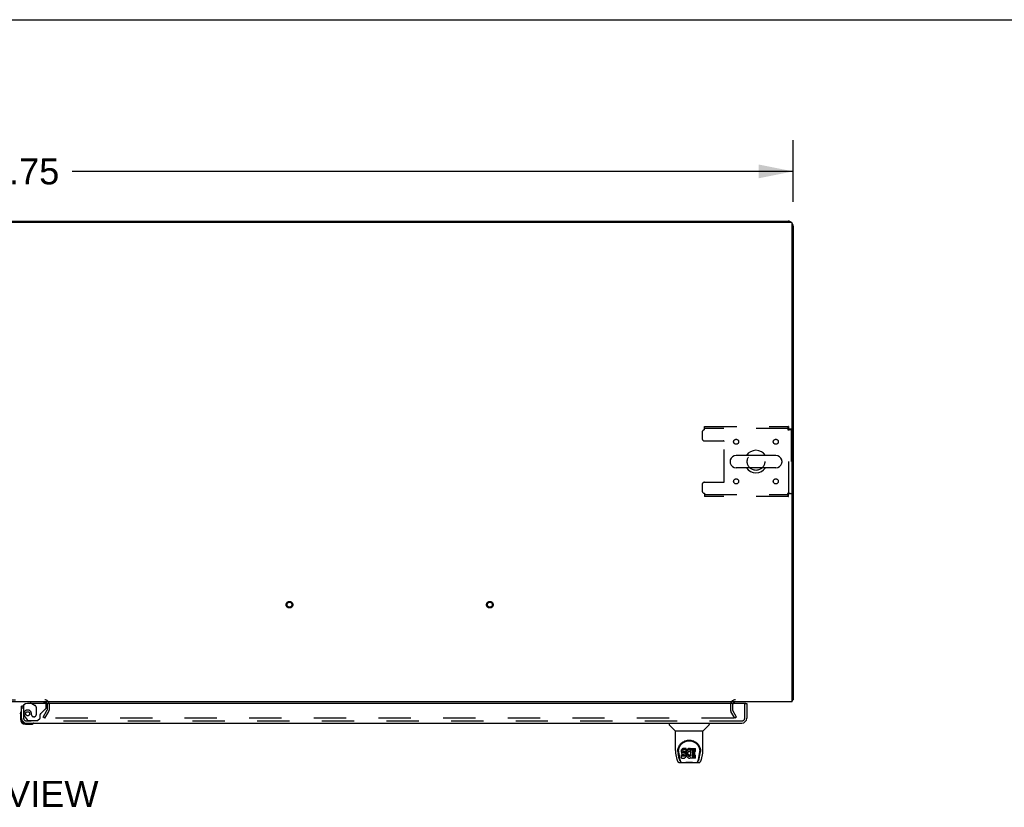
# Model space of a CAD drawing. Header units: inches. Extents: x 0 to 293, y 0 to 190.
# Tile 61 of 65: x 102 to 151, y 150 to 190. Entities that reach past the tile are written whole.
import ezdxf

# ---------------------------------------------------------------- set-up
doc = ezdxf.new("R2010")
doc.units = ezdxf.units.IN
doc.header["$LTSCALE"] = 16.12069
doc.header["$MEASUREMENT"] = 0
doc.linetypes.add('HIDDEN', pattern=[0.2, 0.1, -0.1])
doc.layers.get('0').update_dxf_attribs({"linetype": 'CONTINUOUS'})
for name, color, linetype in [('DEFAULT_2', 8, 'HIDDEN'), ('DIMENSIONS', 7, 'CONTINUOUS'), ('RIGHTHAND_DOOR_ASSEMBLY', 7, 'CONTINUOUS')]:
    doc.layers.add(name, color=color, linetype=linetype)
doc.styles.get("Standard").update_dxf_attribs({"font": 'arial.ttf'})
doc.dimstyles.new('DIMSTYLE_1', dxfattribs={"dimtxt": 1.293103, "dimasz": 1.724138, "dimexe": 0.09, "dimexo": 0.07, "dimgap": 0.0375, "dimtad": 0, "dimtih": 1, "dimtoh": 1, "dimzin": 4, "dimdsep": 46, "dimtxsty": 'Standard', "dimblk": '_FILLED', "dimblk1": '_FILLED', "dimblk2": '_FILLED', "dimcen": 0.09, "dimadec": 3, "dimazin": 1, "dimtfac": 1, "dimtdec": 3, "dimtofl": 0, "dimtmove": 0, "dimatfit": 3, "dimldrblk": '_FILLED', "dimfxl": 0, "dimtolj": 1, "dimtzin": 4, "dimarcsym": 0})

# ---------------------------------------------------------------- blocks, each defined once
blk = doc.blocks.new('_FILLED')
at = {"color": 0, "linetype": 'ByBlock'}
blk.add_solid([(0, 0), (-1, 0.2), (-1, -0.2)], dxfattribs=at)
blk = doc.blocks.new('*D1')
at = {"layer": 'DIMENSIONS', "color": 2, "linetype": 'Continuous'}
for p, q in [((62.806, 180.552), (62.806, 183.631)), ((140.556, 180.552), (140.556, 183.631)), ((62.806, 182.08), (98.775, 182.08)), ((140.556, 182.08), (104.587, 182.08))]:
    blk.add_line(p, q, dxfattribs=at)
at = {"layer": 'DIMENSIONS', "color": 2, "linetype": 'Continuous', "xscale": 1.724137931, "yscale": 1.724137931, "zscale": 1.724137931, "rotation": 180}
blk.add_blockref('_FILLED', (62.806, 182.08), dxfattribs=at)
at = {"layer": 'DIMENSIONS', "color": 2, "linetype": 'Continuous', "xscale": 1.724137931, "yscale": 1.724137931, "zscale": 1.724137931}
blk.add_blockref('_FILLED', (140.556, 182.08), dxfattribs=at)
at = {"layer": 'DIMENSIONS', "color": 2, "linetype": 'Continuous', "insert": (101.681, 182.726), "char_height": 1.2931, "width": 4.51865, "attachment_point": 2, "line_spacing_factor": 0.9}
blk.add_mtext('77.75', dxfattribs=at)

msp = doc.modelspace()

# ---------------------------------------------------------------- linework, layer by layer
at = {"color": 7, "linetype": 'Continuous'}
for p, q in [((0, 189.655), (293.103, 189.655)), ((70.306, 179.591), (133.056, 179.591)), ((133.056, 179.591), (133.056, 179.539)), ((137.415, 167.635), (137.415, 167.547)), ((139.69, 167.897), (137.715, 167.897)), ((139.99, 167.635), (139.99, 167.547)), ((139.69, 167.285), (137.715, 167.285)), ((140.504, 155.695), (140.556, 155.695))]:
    msp.add_line(p, q, dxfattribs=at)
at = {"color": 3, "linetype": 'Continuous'}
for p, q in [((62.918, 179.539), (140.444, 179.539)), ((133.056, 179.591), (140.31, 179.591)), ((140.504, 155.591), (140.504, 179.479)), ((140.556, 179.345), (140.556, 155.695)), ((140.504, 155.591), (62.858, 155.591))]:
    msp.add_line(p, q, dxfattribs=at)
for points in [[(140.504, 155.675), (140.504, 155.675), (140.509, 155.677), (140.513, 155.678), (140.517, 155.679), (140.521, 155.679)], [(140.521, 155.679), (140.529, 155.681), (140.532, 155.682), (140.536, 155.682), (140.539, 155.683), (140.542, 155.684), (140.544, 155.685), (140.547, 155.686), (140.549, 155.687), (140.551, 155.688), (140.553, 155.689), (140.554, 155.69), (140.555, 155.691), (140.556, 155.692), (140.556, 155.694), (140.556, 155.695)]]:
    msp.add_lwpolyline(points, dxfattribs=at)
for centre, radius, start, end in [((140.31, 179.345), 0.246, 50.5601, 90), ((140.444, 179.479), 0.06, 0, 90), ((140.31, 179.345), 0.246, 0, 39.4399), ((103.212, 155.476), 0.115, 18.0169, 64.8219), ((137.678, 155.449), 0.142, 90, 153.5334), ((140.31, 155.838), 0.246, 323.9175, 324.6632)]:
    msp.add_arc(centre, radius, start, end, dxfattribs=at)
at = {"color": 7, "linetype": 'Continuous'}
for centre, radius, start, end in [((138.702, 167.591), 0.562, 32.9567, 147.0433), ((137.559, 167.635), 0.144, 164.3697, 180), ((137.559, 167.547), 0.144, 180, 195.6303), ((137.715, 167.591), 0.306, 90, 164.3697), ((139.69, 167.591), 0.306, 15.6303, 90), ((139.846, 167.635), 0.144, 0, 15.6303), ((139.846, 167.547), 0.144, 344.3697, 360), ((137.715, 167.591), 0.306, 195.6303, 270), ((138.702, 167.591), 0.562, 212.956, 327.044), ((139.69, 167.591), 0.306, 270, 344.3697)]:
    msp.add_arc(centre, radius, start, end, dxfattribs=at)
at = {"layer": 'DEFAULT_2', "color": 8, "linetype": 'HIDDEN'}
for p, q in [((136.015, 169.049), (136.015, 168.747)), ((136.14, 169.341), (140.318, 169.341)), ((136.14, 169.174), (136.14, 169.341)), ((140.318, 169.237), (136.14, 169.237)), ((140.285, 169.174), (140.299, 169.179)), ((140.318, 169.341), (140.318, 169.237)), ((140.452, 169.207), (140.348, 169.207)), ((140.348, 165.975), (140.348, 169.207)), ((140.452, 169.207), (140.452, 165.975)), ((136.14, 168.622), (137.085, 168.622)), ((137.115, 166.59), (137.115, 168.592)), ((136.14, 166.56), (137.085, 166.56)), ((136.015, 166.435), (136.015, 166.133)), ((136.14, 166.008), (136.14, 165.841)), ((136.14, 165.945), (140.318, 165.945)), ((140.318, 165.841), (136.14, 165.841)), ((140.285, 166.008), (140.29, 165.994)), ((140.318, 165.841), (140.318, 165.945)), ((140.452, 165.975), (140.348, 165.975)), ((100.15, 155.695), (103.212, 155.695)), ((103.327, 155.476), (103.327, 155.187)), ((103.431, 155.476), (103.431, 155.187)), ((137.431, 155.449), (137.431, 155.187)), ((137.535, 155.449), (137.535, 155.187)), ((103.127, 154.831), (103.323, 155.17)), ((103.217, 154.779), (103.127, 154.831)), ((137.6, 154.779), (103.15, 154.779)), ((103.217, 154.779), (103.413, 155.118)), ((137.646, 154.779), (137.45, 155.118)), ((137.736, 154.831), (137.54, 155.17)), ((137.736, 154.831), (137.646, 154.779))]:
    msp.add_line(p, q, dxfattribs=at)
for points in [[(140.318, 169.341), (140.316, 169.34), (140.314, 169.337), (140.311, 169.332), (140.309, 169.325), (140.307, 169.316), (140.304, 169.305), (140.302, 169.292), (140.299, 169.278), (140.297, 169.263), (140.295, 169.247), (140.292, 169.229), (140.29, 169.211), (140.288, 169.193), (140.285, 169.174)], [(140.318, 169.237), (140.316, 169.237), (140.314, 169.236), (140.311, 169.234), (140.309, 169.231), (140.307, 169.227), (140.304, 169.223), (140.302, 169.219), (140.299, 169.213), (140.297, 169.208), (140.295, 169.201), (140.292, 169.195), (140.29, 169.188), (140.285, 169.174)], [(140.285, 169.174), (140.304, 169.177), (140.322, 169.179), (140.34, 169.181), (140.358, 169.184), (140.374, 169.186), (140.389, 169.188), (140.403, 169.191), (140.416, 169.193), (140.427, 169.195), (140.436, 169.198), (140.443, 169.2), (140.448, 169.202), (140.451, 169.205), (140.452, 169.207)], [(140.299, 169.179), (140.306, 169.181), (140.313, 169.184), (140.319, 169.186), (140.325, 169.188), (140.33, 169.191), (140.335, 169.193), (140.339, 169.195), (140.342, 169.198), (140.345, 169.2), (140.347, 169.202), (140.348, 169.205), (140.348, 169.207)], [(140.452, 165.975), (140.451, 165.978), (140.448, 165.98), (140.443, 165.982), (140.436, 165.985), (140.427, 165.987), (140.416, 165.989), (140.403, 165.992), (140.389, 165.994), (140.374, 165.996), (140.358, 165.999), (140.34, 166.001), (140.322, 166.003), (140.304, 166.006), (140.285, 166.008)], [(140.348, 165.975), (140.348, 165.978), (140.347, 165.98), (140.345, 165.982), (140.342, 165.985), (140.339, 165.987), (140.335, 165.989), (140.33, 165.992), (140.325, 165.994), (140.319, 165.996), (140.313, 165.999), (140.306, 166.001), (140.299, 166.003), (140.285, 166.008)], [(140.285, 166.008), (140.288, 165.989), (140.29, 165.971), (140.292, 165.953), (140.295, 165.936), (140.297, 165.919), (140.299, 165.904), (140.302, 165.89), (140.304, 165.878), (140.307, 165.867), (140.309, 165.858), (140.311, 165.851), (140.314, 165.845), (140.316, 165.842), (140.318, 165.841)], [(140.29, 165.994), (140.292, 165.987), (140.295, 165.981), (140.297, 165.975), (140.299, 165.969), (140.302, 165.964), (140.304, 165.959), (140.307, 165.955), (140.309, 165.951), (140.311, 165.949), (140.314, 165.947), (140.316, 165.946), (140.318, 165.945)], [(137.62, 154.796), (137.62, 154.794), (137.619, 154.792), (137.619, 154.79), (137.618, 154.789), (137.617, 154.787), (137.615, 154.785), (137.614, 154.784), (137.612, 154.782), (137.61, 154.781), (137.608, 154.78), (137.606, 154.78), (137.604, 154.779), (137.602, 154.779), (137.6, 154.779)], [(137.618, 154.804), (137.619, 154.802), (137.619, 154.8), (137.62, 154.798), (137.62, 154.796), (137.62, 154.796)]]:
    msp.add_lwpolyline(points, dxfattribs=at)
for centre, radius in [((137.713, 168.581), 0.125), ((139.692, 168.581), 0.125), ((138.702, 167.591), 0.438), ((137.713, 166.602), 0.125), ((139.692, 166.602), 0.125), ((115.424, 160.445), 0.164), ((115.424, 160.445), 0.124), ((125.424, 160.445), 0.164), ((125.424, 160.445), 0.124)]:
    msp.add_circle(centre, radius, dxfattribs=at)
for centre, radius, start, end in [((136.14, 169.049), 0.125, 90, 180), ((136.14, 168.747), 0.125, 180, 270), ((137.085, 168.592), 0.03, 0, 90), ((136.14, 166.435), 0.125, 90, 180), ((137.085, 166.59), 0.03, 270, 360), ((136.14, 166.133), 0.125, 180, 270), ((103.212, 155.476), 0.219, 0, 90), ((103.212, 155.476), 0.115, 64.8219, 90), ((103.212, 155.476), 0.115, 0, 18.0169), ((137.678, 155.449), 0.246, 90, 180), ((137.678, 155.449), 0.142, 153.5334, 180), ((103.294, 155.187), 0.033, 330, 360), ((103.294, 155.187), 0.137, 330, 360), ((137.568, 155.187), 0.137, 180, 210), ((137.568, 155.187), 0.033, 180, 210)]:
    msp.add_arc(centre, radius, start, end, dxfattribs=at)
at = {"layer": 'RIGHTHAND_DOOR_ASSEMBLY', "color": 7, "linetype": 'Continuous'}
for p, q in [((102.132, 155.387), (102.056, 155.387)), ((102.498, 155.591), (102.498, 155.552)), ((102.498, 155.552), (102.567, 155.512)), ((138.182, 155.512), (138.244, 155.512)), ((101.996, 154.992), (101.999, 155.03)), ((101.996, 154.992), (101.996, 154.736)), ((102.056, 154.78), (102.056, 154.736)), ((102.259, 154.533), (102.303, 154.533)), ((102.259, 154.473), (102.516, 154.473)), ((134.365, 154.533), (134.365, 154.471)), ((134.674, 154.145), (134.376, 154.443)), ((136.064, 154.145), (136.361, 154.443)), ((136.373, 154.533), (136.373, 154.471)), ((134.68, 154.139), (136.058, 154.139)), ((134.68, 153.167), (134.68, 154.139)), ((136.058, 153.168), (136.058, 154.139)), ((134.695, 153.025), (134.76, 152.719)), ((134.798, 153.113), (134.798, 153.112)), ((134.805, 153.199), (134.804, 153.135)), ((134.867, 152.747), (134.814, 153.017)), ((134.842, 153.126), (134.842, 153.102)), ((134.851, 153.005), (134.908, 152.712)), ((134.984, 153.171), (134.983, 153.147)), ((134.983, 153.081), (134.983, 153.147)), ((134.984, 153.104), (134.983, 153.081)), ((134.983, 153.081), (134.983, 153.057)), ((134.983, 153.057), (134.987, 153.033)), ((134.99, 153.194), (134.984, 153.171)), ((134.984, 153.104), (134.984, 153.171)), ((134.99, 153.128), (134.984, 153.104)), ((134.985, 152.795), (134.985, 152.936)), ((134.987, 153.033), (134.996, 153.011)), ((134.999, 153.217), (134.99, 153.194)), ((134.99, 153.128), (134.99, 153.194)), ((134.999, 153.15), (134.99, 153.128)), ((135.049, 152.941), (134.99, 152.941)), ((134.99, 152.874), (134.99, 152.941)), ((135.049, 152.875), (134.99, 152.874)), ((134.996, 153.011), (135.009, 152.991)), ((135.013, 153.237), (134.999, 153.217)), ((134.999, 153.15), (134.999, 153.217)), ((135.013, 153.17), (134.999, 153.15)), ((135.009, 152.991), (135.025, 152.973)), ((135.021, 153.245), (135.013, 153.237)), ((135.013, 153.17), (135.013, 153.237)), ((135.021, 153.178), (135.013, 153.17)), ((135.031, 153.251), (135.021, 153.245)), ((135.021, 153.178), (135.021, 153.245)), ((135.031, 153.184), (135.021, 153.178)), ((135.025, 152.973), (135.045, 152.96)), ((135.052, 153.261), (135.031, 153.251)), ((135.031, 153.184), (135.031, 153.251)), ((135.052, 153.194), (135.031, 153.184)), ((135.045, 152.96), (135.056, 152.956)), ((135.11, 152.942), (135.049, 152.941)), ((135.049, 152.875), (135.049, 152.941)), ((135.11, 152.875), (135.049, 152.875)), ((135.076, 153.268), (135.052, 153.261)), ((135.052, 153.194), (135.052, 153.261)), ((135.076, 153.201), (135.052, 153.194)), ((135.054, 153.084), (135.056, 153.099)), ((135.054, 153.061), (135.054, 153.084)), ((135.054, 153.069), (135.054, 153.084)), ((135.054, 153.061), (135.054, 153.069)), ((135.057, 153.054), (135.054, 153.061)), ((135.056, 153.099), (135.06, 153.106)), ((135.056, 152.956), (135.068, 152.954)), ((135.057, 153.054), (135.057, 153.099)), ((135.061, 153.048), (135.057, 153.054)), ((135.06, 153.106), (135.065, 153.11)), ((135.061, 153.048), (135.061, 153.107)), ((135.067, 153.044), (135.061, 153.048)), ((135.065, 153.11), (135.08, 153.115)), ((135.082, 153.107), (135.067, 153.111)), ((135.067, 153.111), (135.067, 153.111)), ((135.067, 153.044), (135.067, 153.111)), ((135.082, 153.04), (135.067, 153.044)), ((135.068, 152.954), (135.115, 152.954)), ((135.215, 153.268), (135.076, 153.268)), ((135.076, 153.201), (135.076, 153.268)), ((135.215, 153.201), (135.076, 153.201)), ((135.08, 153.115), (135.095, 153.116)), ((135.106, 153.107), (135.082, 153.107)), ((135.082, 153.04), (135.082, 153.107)), ((135.106, 153.041), (135.082, 153.04)), ((135.095, 153.116), (135.207, 153.116)), ((135.13, 153.106), (135.106, 153.107)), ((135.106, 153.041), (135.106, 153.107)), ((135.13, 153.039), (135.106, 153.041)), ((135.125, 152.943), (135.11, 152.942)), ((135.11, 152.875), (135.11, 152.942)), ((135.125, 152.876), (135.11, 152.875)), ((135.115, 152.954), (135.123, 152.953)), ((135.123, 152.953), (135.13, 152.951)), ((135.131, 152.946), (135.125, 152.943)), ((135.125, 152.876), (135.125, 152.943)), ((135.131, 152.88), (135.125, 152.876)), ((135.153, 153.101), (135.13, 153.106)), ((135.13, 153.039), (135.13, 153.106)), ((135.153, 153.034), (135.13, 153.039)), ((135.13, 152.951), (135.136, 152.946)), ((135.133, 152.948), (135.131, 152.946)), ((135.131, 152.88), (135.131, 152.946)), ((135.137, 152.885), (135.131, 152.88)), ((135.136, 152.946), (135.141, 152.94)), ((135.137, 152.885), (135.137, 152.944)), ((135.146, 152.897), (135.137, 152.885)), ((135.141, 152.94), (135.147, 152.926)), ((135.146, 152.897), (135.146, 152.928)), ((135.149, 152.904), (135.146, 152.897)), ((135.146, 152.792), (135.157, 152.796)), ((135.147, 152.926), (135.15, 152.911)), ((135.149, 152.904), (135.149, 152.916)), ((135.15, 152.911), (135.149, 152.904)), ((135.164, 153.096), (135.153, 153.101)), ((135.153, 153.034), (135.153, 153.101)), ((135.164, 153.029), (135.153, 153.034)), ((135.157, 152.796), (135.177, 152.809)), ((135.174, 153.089), (135.164, 153.096)), ((135.164, 153.029), (135.164, 153.096)), ((135.174, 153.022), (135.164, 153.029)), ((135.191, 153.072), (135.174, 153.089)), ((135.174, 153.022), (135.174, 153.089)), ((135.191, 153.006), (135.174, 153.022)), ((135.177, 152.809), (135.194, 152.826)), ((135.204, 153.052), (135.191, 153.072)), ((135.191, 153.006), (135.191, 153.072)), ((135.204, 152.986), (135.191, 153.006)), ((135.194, 152.826), (135.201, 152.836)), ((135.201, 152.836), (135.206, 152.847)), ((135.214, 153.03), (135.204, 153.052)), ((135.204, 152.986), (135.204, 153.052)), ((135.214, 152.963), (135.204, 152.986)), ((135.206, 152.847), (135.215, 152.869)), ((135.207, 153.116), (135.213, 153.117)), ((135.213, 153.117), (135.215, 153.122)), ((135.215, 153.026), (135.214, 153.03)), ((135.214, 152.963), (135.214, 153.03)), ((135.22, 152.94), (135.214, 152.963)), ((135.217, 153.225), (135.215, 153.268)), ((135.215, 153.201), (135.215, 153.268)), ((135.217, 153.159), (135.215, 153.201)), ((135.215, 153.122), (135.216, 153.135)), ((135.219, 153.104), (135.215, 153.06)), ((135.215, 152.993), (135.215, 153.06)), ((135.219, 153.037), (135.215, 152.993)), ((135.215, 152.993), (135.216, 152.971)), ((135.215, 152.869), (135.221, 152.893)), ((135.216, 153.135), (135.217, 153.159)), ((135.216, 152.971), (135.219, 152.949)), ((135.217, 153.159), (135.217, 153.225)), ((135.224, 153.126), (135.219, 153.104)), ((135.219, 153.037), (135.219, 153.104)), ((135.224, 153.059), (135.219, 153.037)), ((135.219, 152.949), (135.223, 152.927)), ((135.223, 152.916), (135.22, 152.94)), ((135.221, 152.893), (135.223, 152.916)), ((135.223, 152.916), (135.223, 152.931)), ((135.223, 152.927), (135.23, 152.906)), ((135.23, 153.148), (135.224, 153.126)), ((135.224, 153.059), (135.224, 153.126)), ((135.23, 153.081), (135.224, 153.059)), ((135.238, 153.168), (135.23, 153.148)), ((135.23, 153.081), (135.23, 153.148)), ((135.238, 153.101), (135.23, 153.081)), ((135.23, 152.906), (135.252, 152.866)), ((135.249, 153.188), (135.238, 153.168)), ((135.238, 153.101), (135.238, 153.168)), ((135.249, 153.121), (135.238, 153.101)), ((135.262, 153.206), (135.249, 153.188)), ((135.249, 153.121), (135.249, 153.188)), ((135.262, 153.139), (135.249, 153.121)), ((135.252, 152.866), (135.264, 152.848)), ((135.277, 153.223), (135.262, 153.206)), ((135.262, 153.139), (135.262, 153.206)), ((135.277, 153.156), (135.262, 153.139)), ((135.264, 152.848), (135.279, 152.831)), ((135.293, 153.238), (135.277, 153.223)), ((135.277, 153.156), (135.277, 153.223)), ((135.293, 153.171), (135.277, 153.156)), ((135.279, 152.831), (135.296, 152.816)), ((135.285, 153.009), (135.284, 152.982)), ((135.284, 152.982), (135.286, 152.969)), ((135.288, 153.035), (135.285, 153.009)), ((135.286, 152.969), (135.286, 153.009)), ((135.286, 152.969), (135.289, 152.956)), ((135.287, 153.028), (135.289, 153.023)), ((135.292, 153.048), (135.288, 153.035)), ((135.289, 153.023), (135.299, 152.998)), ((135.289, 152.956), (135.289, 153.023)), ((135.289, 152.956), (135.299, 152.931)), ((135.298, 153.06), (135.292, 153.048)), ((135.311, 153.251), (135.293, 153.238)), ((135.293, 153.171), (135.293, 153.238)), ((135.311, 153.184), (135.293, 153.171)), ((135.296, 152.816), (135.313, 152.803)), ((135.312, 153.083), (135.298, 153.06)), ((135.299, 152.998), (135.312, 152.975)), ((135.299, 152.931), (135.299, 152.998)), ((135.299, 152.931), (135.312, 152.908)), ((135.332, 153.26), (135.311, 153.251)), ((135.311, 153.184), (135.311, 153.251)), ((135.332, 153.193), (135.311, 153.184)), ((135.32, 153.093), (135.312, 153.083)), ((135.312, 152.975), (135.321, 152.965)), ((135.312, 152.908), (135.312, 152.975)), ((135.312, 152.908), (135.321, 152.898)), ((135.313, 152.803), (135.323, 152.798)), ((135.331, 153.101), (135.32, 153.093)), ((135.321, 152.965), (135.331, 152.956)), ((135.321, 152.898), (135.321, 152.965)), ((135.321, 152.898), (135.331, 152.889)), ((135.323, 152.798), (135.334, 152.794)), ((135.356, 153.111), (135.331, 153.101)), ((135.331, 152.956), (135.342, 152.948)), ((135.331, 152.889), (135.331, 152.956)), ((135.331, 152.889), (135.342, 152.881)), ((135.353, 153.265), (135.332, 153.26)), ((135.332, 153.193), (135.332, 153.26)), ((135.353, 153.198), (135.332, 153.193)), ((135.334, 152.794), (135.355, 152.788)), ((135.342, 152.948), (135.355, 152.943)), ((135.342, 152.881), (135.342, 152.948)), ((135.342, 152.881), (135.355, 152.877)), ((135.376, 153.267), (135.353, 153.265)), ((135.353, 153.198), (135.353, 153.265)), ((135.376, 153.2), (135.353, 153.198)), ((135.355, 152.943), (135.368, 152.941)), ((135.355, 152.877), (135.355, 152.943)), ((135.355, 152.877), (135.368, 152.874)), ((135.369, 153.115), (135.356, 153.111)), ((135.368, 152.941), (135.381, 152.941)), ((135.368, 152.874), (135.368, 152.941)), ((135.368, 152.874), (135.381, 152.874)), ((135.382, 153.115), (135.369, 153.115)), ((135.376, 153.267), (135.398, 153.266)), ((135.376, 153.2), (135.376, 153.267)), ((135.398, 153.2), (135.376, 153.2)), ((135.381, 152.941), (135.394, 152.943)), ((135.381, 152.874), (135.381, 152.941)), ((135.381, 152.874), (135.394, 152.876)), ((135.395, 153.111), (135.382, 153.115)), ((135.394, 152.943), (135.407, 152.947)), ((135.394, 152.876), (135.394, 152.943)), ((135.394, 152.876), (135.407, 152.88)), ((135.408, 153.107), (135.395, 153.111)), ((135.409, 153.265), (135.398, 153.266)), ((135.398, 153.2), (135.398, 153.266)), ((135.409, 153.198), (135.398, 153.2)), ((135.399, 152.789), (135.421, 152.796)), ((135.407, 152.947), (135.419, 152.952)), ((135.407, 152.88), (135.407, 152.947)), ((135.407, 152.88), (135.419, 152.885)), ((135.42, 153.261), (135.409, 153.265)), ((135.409, 153.198), (135.409, 153.265)), ((135.42, 153.194), (135.409, 153.198)), ((135.44, 153.177), (135.414, 153.109)), ((135.419, 152.952), (135.43, 152.96)), ((135.419, 152.885), (135.419, 152.952)), ((135.419, 152.885), (135.43, 152.893)), ((135.438, 153.249), (135.42, 153.261)), ((135.42, 153.194), (135.42, 153.261)), ((135.438, 153.182), (135.42, 153.194)), ((135.421, 152.796), (135.44, 152.807)), ((135.43, 152.96), (135.43, 152.893)), ((135.437, 152.958), (135.449, 152.941)), ((135.437, 152.892), (135.449, 152.874)), ((135.438, 153.249), (135.438, 153.182)), ((135.44, 153.246), (135.44, 153.182)), ((135.45, 152.807), (135.44, 152.807)), ((135.44, 152.807), (135.44, 152.807)), ((135.449, 153.266), (135.685, 153.266)), ((135.449, 152.874), (135.449, 153.266)), ((135.449, 153.199), (135.685, 153.199)), ((135.45, 152.794), (135.45, 152.807)), ((135.519, 153.112), (135.519, 153.044)), ((135.52, 152.953), (135.52, 152.875)), ((135.685, 153.116), (135.523, 153.116)), ((135.523, 153.106), (135.654, 153.106)), ((135.523, 153.04), (135.654, 153.04)), ((135.654, 152.958), (135.524, 152.958)), ((135.524, 152.938), (135.686, 152.938)), ((135.524, 152.871), (135.686, 152.871)), ((135.659, 152.962), (135.659, 153.102)), ((135.69, 153.12), (135.69, 153.262)), ((135.69, 152.794), (135.69, 152.933)), ((135.829, 152.712), (135.886, 153.002)), ((135.87, 152.747), (135.923, 153.017)), ((135.886, 153.002), (135.887, 153.005)), ((135.933, 153.199), (135.934, 153.135)), ((135.94, 153.112), (135.94, 153.113)), ((135.978, 152.719), (136.043, 153.025)), ((134.884, 152.565), (135.854, 152.565)), ((134.919, 152.643), (134.926, 152.643)), ((134.924, 152.648), (134.928, 152.638)), ((134.928, 152.637), (134.928, 152.638)), ((134.971, 152.565), (134.964, 152.565)), ((134.971, 152.565), (134.969, 152.565)), ((134.99, 152.79), (135.134, 152.79)), ((135.134, 152.79), (135.146, 152.792)), ((135.355, 152.788), (135.377, 152.786)), ((135.377, 152.786), (135.399, 152.789)), ((135.686, 152.79), (135.455, 152.79)), ((135.768, 152.565), (135.767, 152.565)), ((135.809, 152.637), (135.81, 152.638)), ((135.81, 152.638), (135.813, 152.648)), ((135.812, 152.643), (135.819, 152.643))]:
    msp.add_line(p, q, dxfattribs=at)
at = {"layer": 'RIGHTHAND_DOOR_ASSEMBLY', "color": 3, "linetype": 'Continuous'}
for p, q in [((102.056, 154.78), (102.056, 155.387)), ((138.182, 155.512), (102.348, 155.512)), ((138.244, 155.512), (138.244, 154.78)), ((102.303, 154.533), (137.997, 154.533))]:
    msp.add_line(p, q, dxfattribs=at)
at = {"layer": 'RIGHTHAND_DOOR_ASSEMBLY', "color": 8, "linetype": 'HIDDEN'}
for p, q in [((102.16, 155.387), (102.132, 155.387)), ((102.16, 155.387), (102.16, 154.78)), ((103.128, 155.591), (102.498, 155.591)), ((102.567, 155.512), (102.736, 155.414)), ((102.786, 155.328), (102.786, 154.948)), ((103.285, 155.312), (103.285, 155.434)), ((138.14, 154.78), (138.14, 155.512)), ((102.235, 154.836), (102.336, 154.692)), ((102.557, 154.948), (102.557, 154.937)), ((102.688, 154.85), (102.655, 154.85)), ((102.852, 154.658), (102.978, 154.784)), ((102.978, 154.784), (102.978, 154.963)), ((103.037, 155.022), (103.256, 155.241)), ((137.997, 154.637), (102.303, 154.637)), ((102.401, 154.658), (102.852, 154.658))]:
    msp.add_line(p, q, dxfattribs=at)
at = {"layer": 'RIGHTHAND_DOOR_ASSEMBLY', "color": 7, "linetype": 'Continuous'}
for points in [[(134.798, 153.125), (134.801, 153.167), (134.807, 153.217), (134.818, 153.263), (134.832, 153.308), (134.849, 153.349), (134.869, 153.389), (134.892, 153.426), (134.917, 153.461), (134.944, 153.494), (134.973, 153.524), (135.005, 153.552), (135.039, 153.578), (135.074, 153.601), (135.112, 153.622), (135.152, 153.64), (135.193, 153.656), (135.236, 153.668), (135.279, 153.676), (135.324, 153.682), (135.369, 153.683), (135.414, 153.682), (135.459, 153.676), (135.503, 153.667), (135.545, 153.655), (135.587, 153.64), (135.626, 153.622), (135.664, 153.601), (135.7, 153.578), (135.733, 153.552), (135.765, 153.524), (135.794, 153.493), (135.821, 153.46), (135.846, 153.425), (135.869, 153.388), (135.888, 153.349), (135.906, 153.307), (135.92, 153.263), (135.93, 153.216), (135.937, 153.166), (135.94, 153.125)], [(134.842, 153.126), (134.842, 153.146), (134.844, 153.17), (134.846, 153.194), (134.85, 153.218), (134.855, 153.241), (134.861, 153.265), (134.867, 153.287), (134.875, 153.309), (134.884, 153.331), (134.893, 153.352), (134.903, 153.372), (134.914, 153.392), (134.926, 153.411), (134.938, 153.429), (134.951, 153.446), (134.964, 153.463), (134.977, 153.478), (134.991, 153.493), (135.006, 153.508), (135.02, 153.521), (135.035, 153.534), (135.051, 153.546), (135.066, 153.557), (135.082, 153.568), (135.097, 153.577), (135.113, 153.587), (135.129, 153.595), (135.145, 153.603), (135.161, 153.61), (135.177, 153.616), (135.193, 153.622), (135.209, 153.628), (135.225, 153.633), (135.241, 153.637), (135.257, 153.641), (135.272, 153.644), (135.288, 153.646), (135.304, 153.649), (135.32, 153.65), (135.336, 153.652), (135.352, 153.652), (135.368, 153.653), (135.384, 153.652), (135.4, 153.652), (135.416, 153.651), (135.432, 153.649), (135.448, 153.647), (135.464, 153.644), (135.48, 153.641), (135.496, 153.637), (135.512, 153.633), (135.528, 153.628), (135.544, 153.623), (135.56, 153.617), (135.576, 153.61), (135.592, 153.603), (135.608, 153.595), (135.624, 153.587), (135.639, 153.578), (135.655, 153.568), (135.671, 153.558), (135.686, 153.546), (135.701, 153.535), (135.716, 153.522), (135.731, 153.508), (135.745, 153.494), (135.76, 153.479), (135.773, 153.463), (135.787, 153.447), (135.8, 153.429), (135.812, 153.411), (135.823, 153.392), (135.834, 153.373), (135.845, 153.352), (135.854, 153.331), (135.862, 153.31), (135.87, 153.288), (135.877, 153.265), (135.883, 153.242), (135.888, 153.218), (135.891, 153.194), (135.894, 153.17), (135.895, 153.146), (135.896, 153.126)], [(134.68, 153.167), (134.681, 153.135), (134.684, 153.095), (134.689, 153.055), (134.695, 153.025)], [(134.798, 153.113), (134.798, 153.118), (134.798, 153.125)], [(134.842, 153.102), (134.842, 153.086), (134.844, 153.058), (134.847, 153.03), (134.851, 153.005)], [(134.99, 152.941), (134.989, 152.941), (134.989, 152.941), (134.988, 152.941), (134.988, 152.941), (134.988, 152.94), (134.987, 152.94), (134.987, 152.94), (134.986, 152.939), (134.986, 152.939), (134.986, 152.939), (134.986, 152.938), (134.985, 152.938), (134.985, 152.937), (134.985, 152.936)], [(134.99, 152.874), (134.989, 152.874), (134.989, 152.874), (134.988, 152.874), (134.988, 152.874), (134.988, 152.874), (134.987, 152.873), (134.987, 152.873), (134.986, 152.873), (134.986, 152.872), (134.986, 152.872), (134.986, 152.871), (134.985, 152.871), (134.985, 152.87), (134.985, 152.87)], [(135.887, 153.005), (135.887, 153.009), (135.888, 153.012), (135.888, 153.015), (135.889, 153.018), (135.889, 153.021), (135.89, 153.024), (135.89, 153.027), (135.891, 153.031), (135.891, 153.034), (135.892, 153.038), (135.892, 153.042), (135.893, 153.046), (135.893, 153.05), (135.893, 153.054), (135.894, 153.058), (135.894, 153.062), (135.894, 153.067), (135.895, 153.071), (135.895, 153.076), (135.895, 153.08), (135.895, 153.085), (135.896, 153.09), (135.896, 153.095), (135.896, 153.1), (135.896, 153.126)], [(135.94, 153.125), (135.94, 153.118), (135.94, 153.113)], [(136.043, 153.025), (136.048, 153.055), (136.054, 153.095), (136.057, 153.134), (136.058, 153.168)], [(134.76, 152.719), (134.763, 152.706), (134.768, 152.688), (134.773, 152.671), (134.778, 152.656), (134.784, 152.642), (134.79, 152.63), (134.796, 152.619), (134.803, 152.608), (134.811, 152.598), (134.82, 152.589), (134.831, 152.581), (134.842, 152.575), (134.854, 152.57), (134.867, 152.566), (134.881, 152.565), (134.884, 152.565)], [(134.908, 152.712), (134.911, 152.7), (134.914, 152.686), (134.917, 152.673), (134.921, 152.66), (134.924, 152.648)], [(134.928, 152.637), (134.933, 152.625), (134.94, 152.612), (134.946, 152.602), (134.953, 152.592), (134.96, 152.584), (134.968, 152.577), (134.977, 152.572), (134.987, 152.567), (134.997, 152.565), (135.005, 152.565)], [(135.085, 152.565), (135.106, 152.565), (135.128, 152.567), (135.151, 152.569), (135.176, 152.572), (135.202, 152.574), (135.228, 152.577), (135.256, 152.58), (135.284, 152.582), (135.313, 152.584), (135.342, 152.585), (135.371, 152.585), (135.4, 152.585), (135.43, 152.584), (135.458, 152.582), (135.486, 152.58), (135.513, 152.577), (135.539, 152.574), (135.564, 152.571), (135.588, 152.569), (135.611, 152.567), (135.632, 152.565), (135.652, 152.565)], [(135.085, 152.565), (135.107, 152.565), (135.134, 152.567), (135.162, 152.569), (135.219, 152.575)], [(135.219, 152.575), (135.248, 152.578), (135.277, 152.58), (135.307, 152.582), (135.338, 152.583), (135.368, 152.584), (135.399, 152.583), (135.429, 152.582), (135.459, 152.58), (135.489, 152.578), (135.518, 152.575), (135.576, 152.569)], [(135.576, 152.569), (135.603, 152.567), (135.63, 152.565), (135.652, 152.565)], [(135.733, 152.565), (135.741, 152.565), (135.751, 152.567), (135.76, 152.572), (135.769, 152.577), (135.778, 152.584), (135.785, 152.592), (135.792, 152.601), (135.798, 152.612), (135.804, 152.625), (135.809, 152.637)], [(135.813, 152.648), (135.817, 152.66), (135.821, 152.673), (135.824, 152.686), (135.827, 152.7), (135.829, 152.712)], [(135.854, 152.565), (135.856, 152.565), (135.869, 152.566), (135.882, 152.569), (135.895, 152.574), (135.906, 152.581), (135.917, 152.589), (135.926, 152.598), (135.934, 152.608), (135.941, 152.618), (135.948, 152.63), (135.954, 152.642), (135.96, 152.656), (135.965, 152.671), (135.97, 152.687), (135.975, 152.706), (135.978, 152.719)]]:
    msp.add_lwpolyline(points, dxfattribs=at)
at = {"layer": 'RIGHTHAND_DOOR_ASSEMBLY', "color": 8, "linetype": 'HIDDEN'}
msp.add_circle((102.36, 155), 0.101, dxfattribs=at)
at = {"layer": 'RIGHTHAND_DOOR_ASSEMBLY', "color": 3, "linetype": 'Continuous'}
for centre, radius, start, end in [((102.348, 155.262), 0.25, 90, 180), ((138.182, 155.492), 0.02, 0, 90), ((102.303, 154.78), 0.246, 180, 270), ((137.997, 154.78), 0.246, 270, 360)]:
    msp.add_arc(centre, radius, start, end, dxfattribs=at)
at = {"layer": 'RIGHTHAND_DOOR_ASSEMBLY', "color": 8, "linetype": 'HIDDEN'}
for centre, radius, start, end in [((102.686, 155.328), 0.1, 0, 59.908), ((103.128, 155.434), 0.157, 0, 90), ((103.185, 155.312), 0.1, 315, 360), ((102.303, 154.78), 0.142, 180, 270), ((102.36, 155), 0.187, 17.8482, 196.8439), ((102.55, 155.058), 0.386, 196.8439, 215.1), ((102.164, 154.937), 0.393, 1.6599, 17.9298), ((102.655, 154.948), 0.098, 180, 270), ((102.688, 154.948), 0.098, 270, 360), ((103.017, 154.963), 0.039, 111.6096, 180), ((102.966, 155.092), 0.1, 291.6096, 315), ((137.997, 154.78), 0.142, 270, 360), ((102.401, 154.737), 0.079, 215.1, 270)]:
    msp.add_arc(centre, radius, start, end, dxfattribs=at)
at = {"layer": 'RIGHTHAND_DOOR_ASSEMBLY', "color": 7, "linetype": 'Continuous'}
for centre, radius, start, end in [((102.246, 154.992), 0.25, 149.1101, 180), ((102.045, 155.113), 0.015, 96.3796, 149.1101), ((102.041, 155.113), 0.015, 0, 83.6204), ((102.259, 154.736), 0.263, 180, 270), ((102.259, 154.736), 0.203, 180, 270), ((102.516, 154.723), 0.25, 270, 300.8899), ((102.636, 154.518), 0.015, 6.3796, 90), ((102.636, 154.521), 0.015, 300.8899, 353.6204), ((134.404, 154.471), 0.0394, 180, 225), ((136.333, 154.471), 0.0394, 315, 360), ((134.688, 154.159), 0.0197, 225, 262.5), ((136.05, 154.159), 0.0197, 277.5, 315)]:
    msp.add_arc(centre, radius, start, end, dxfattribs=at)
for centre, major_axis, ratio, start_param, end_param in [((135.369, 153.126), (0, 0.565), 0.999848, 1.137008, 1.76365), ((135.369, 153.126), (0, 0.565), 0.999848, 4.519536, 5.145564), ((134.99, 152.795), (0, 0.00483), 1, 1.570796, 3.141593), ((135.409, 153.111), (0, 0.00448), 1, -3.557718, -1.937287), ((135.433, 152.956), (0, 0.00448), 1, 0, 0.651783), ((135.433, 152.889), (0, 0.00448), 1, 0, 0.651783), ((135.433, 152.956), (0.00448, 0), 1, 0.594971, 1.570796), ((135.433, 152.889), (0.00448, 0), 1, 0.594971, 1.570796), ((135.436, 153.246), (0, 0.00448), 1, -1.566905, -0.665444), ((135.436, 153.179), (0, 0.00448), 1, -1.566955, -0.665444), ((135.436, 153.179), (0.00448, 0), 1, -0.366491, 0.003842), ((135.455, 152.794), (0.00448, 0), 1, -3.141593, -1.570796), ((135.523, 153.112), (0.00448, 0), 1, 1.570796, 3.141593), ((135.523, 153.111), (0.00448, 0), 1, -2.747552, -2.072978), ((135.523, 153.044), (0.00448, 0), 1, -3.141593, -1.570796), ((135.524, 152.953), (0.00448, 0), 1, 1.570796, 3.141593), ((135.524, 152.942), (0.00448, 0), 1, -3.141593, -1.570796), ((135.524, 152.875), (0.00448, 0), 1, -3.141593, -1.570796), ((135.523, 153.111), (0, 0.00448), 1, -3.643774, -3.141593), ((135.654, 153.102), (0.00448, 0), 1, 0, 1.570796), ((135.654, 153.035), (0.00448, 0), 1, 0, 1.570796), ((135.654, 152.962), (0.00448, 0), 1, -1.570796, 0), ((135.685, 153.262), (0.00448, 0), 1, 0, 1.570796), ((135.685, 153.195), (0.00448, 0), 1, 0, 1.570796), ((135.685, 153.12), (0.00448, 0), 1, -1.570796, 0), ((135.686, 152.933), (0.00448, 0), 1, 0, 1.570796), ((135.686, 152.867), (0.00448, 0), 1, 0, 1.570796), ((135.686, 152.794), (0.00448, 0), 1, -1.570796, 0), ((134.925, 152.998), (0.007, 0.354), 0.213027, -3.923008, -3.13761), ((135.813, 152.998), (-0.007, 0.354), 0.213027, -3.145575, -2.360177)]:
    msp.add_ellipse(centre, major_axis=major_axis, ratio=ratio, start_param=start_param, end_param=end_param, dxfattribs=at)

# ---------------------------------------------------------------- texts
at = {"layer": 'DIMENSIONS', "color": 2, "linetype": 'Continuous', "insert": (101.482, 151.644), "char_height": 1.2931, "width": 8.81137, "attachment_point": 2, "line_spacing_factor": 0.9}
msp.add_mtext('TOP VIEW', dxfattribs=at)

# ---------------------------------------------------------------- dimensions: what is measured, and where the dimension line sits
at = {"layer": 'DIMENSIONS', "color": 2, "linetype": 'Continuous'}
dim = msp.add_linear_dim(base=(62.806, 182.08), p1=(140.556, 183.701), p2=(62.806, 183.701), angle=180, dimstyle='DIMSTYLE_1', dxfattribs=at)
dim.commit()
dim.dimension.update_dxf_attribs({"geometry": '*D1', "text_midpoint": (101.686, 182.063), "dimtype": 160})

doc.saveas('drawing.dxf')
